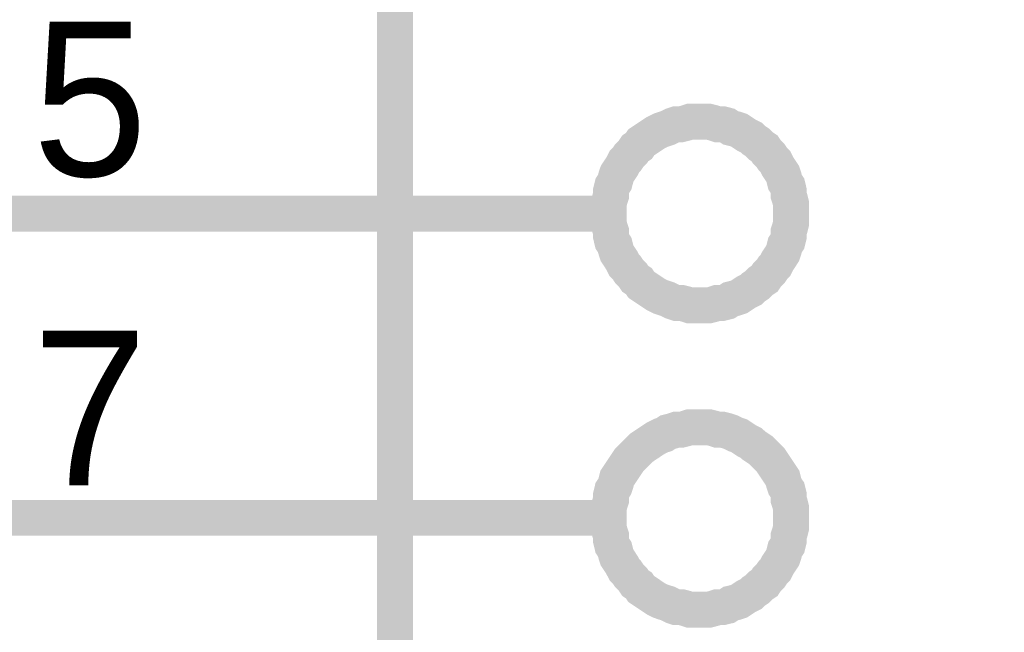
# Model space of a CAD drawing. Header units: inches. Extents: x 0 to 17, y 0 to 11.
# Tile 14 of 37: x 5.527 to 5.85, y 7.862 to 8.063. Entities that reach past the tile are written whole.
import ezdxf

# ---------------------------------------------------------------- set-up
doc = ezdxf.new("R2010")
doc.units = ezdxf.units.IN
doc.header["$MEASUREMENT"] = 0
doc.layers.add('Sheet', color=255, linetype='Continuous')

msp = doc.modelspace()

# ---------------------------------------------------------------- linework, layer by layer
at = {"layer": 'Sheet'}
for points in [[(5.65028, 8.29996, 0.0118, 0.0118, 0), (6.0503, 8.29996, 0.0118, 0.0118, 0), (6.0503, 6.99989, 0.0118, 0.0118, 0), (5.65028, 6.99989, 0.0118, 0.0118, 0), (5.65028, 8.29996, 0.0118, 0.0118, 0)], [(5.65028, 8.29996, 0.0039, 0.0039, 0), (5.65028, 6.99989, 0.0039, 0.0039, 0), (6.0503, 6.99989, 0.0039, 0.0039, 0), (6.0503, 8.29996, 0.0039, 0.0039, 0), (5.65028, 8.29996, 0.0039, 0.0039, 0), (5.65028, 8.29996, 0.0039, 0.0039, 0)]]:
    msp.add_lwpolyline(points, format="xyseb", close=True, dxfattribs=at)
for points in [[(5.72045, 7.99982, 0.0118, 0.0118, 0), (5.72045, 8.00141, 0.0118, 0.0118, 0), (5.72045, 8.00299, 0.0118, 0.0118, 0), (5.72085, 8.00458, 0.0118, 0.0118, 0), (5.72125, 8.00577, 0.0118, 0.0118, 0), (5.72125, 8.00735, 0.0118, 0.0118, 0), (5.72164, 8.00894, 0.0118, 0.0118, 0), (5.72243, 8.01013, 0.0118, 0.0118, 0), (5.72283, 8.01171, 0.0118, 0.0118, 0), (5.72323, 8.0129, 0.0118, 0.0118, 0), (5.72402, 8.01409, 0.0118, 0.0118, 0), (5.72481, 8.01528, 0.0118, 0.0118, 0), (5.72561, 8.01687, 0.0118, 0.0118, 0), (5.7264, 8.01766, 0.0118, 0.0118, 0), (5.72719, 8.01885, 0.0118, 0.0118, 0), (5.72838, 8.02004, 0.0118, 0.0118, 0), (5.72917, 8.02123, 0.0118, 0.0118, 0), (5.73036, 8.02202, 0.0118, 0.0118, 0), (5.73116, 8.02321, 0.0118, 0.0118, 0), (5.73235, 8.02401, 0.0118, 0.0118, 0), (5.73354, 8.0248, 0.0118, 0.0118, 0), (5.73472, 8.02559, 0.0118, 0.0118, 0), (5.73591, 8.02638, 0.0118, 0.0118, 0), (5.7375, 8.02718, 0.0118, 0.0118, 0), (5.73869, 8.02757, 0.0118, 0.0118, 0), (5.73988, 8.02797, 0.0118, 0.0118, 0), (5.74146, 8.02876, 0.0118, 0.0118, 0), (5.74265, 8.02916, 0.0118, 0.0118, 0), (5.74424, 8.02916, 0.0118, 0.0118, 0), (5.74583, 8.02956, 0.0118, 0.0118, 0), (5.74701, 8.02995, 0.0118, 0.0118, 0), (5.7486, 8.02995, 0.0118, 0.0118, 0), (5.75019, 8.02995, 0.0118, 0.0118, 0)], [(5.75019, 8.02995, 0.0118, 0.0118, 0), (5.75019, 8.02995, 0.0118, 0.0118, 0)], [(5.75019, 8.02995, 0.0118, 0.0118, 0), (5.75177, 8.02995, 0.0118, 0.0118, 0), (5.75336, 8.02995, 0.0118, 0.0118, 0), (5.75494, 8.02956, 0.0118, 0.0118, 0), (5.75613, 8.02916, 0.0118, 0.0118, 0), (5.75772, 8.02916, 0.0118, 0.0118, 0), (5.75931, 8.02876, 0.0118, 0.0118, 0), (5.76049, 8.02797, 0.0118, 0.0118, 0), (5.76208, 8.02757, 0.0118, 0.0118, 0), (5.76327, 8.02718, 0.0118, 0.0118, 0), (5.76446, 8.02638, 0.0118, 0.0118, 0), (5.76565, 8.02559, 0.0118, 0.0118, 0), (5.76723, 8.0248, 0.0118, 0.0118, 0), (5.76803, 8.02401, 0.0118, 0.0118, 0), (5.76922, 8.02321, 0.0118, 0.0118, 0), (5.77041, 8.02202, 0.0118, 0.0118, 0), (5.7716, 8.02123, 0.0118, 0.0118, 0), (5.77239, 8.02004, 0.0118, 0.0118, 0), (5.77358, 8.01885, 0.0118, 0.0118, 0), (5.77437, 8.01766, 0.0118, 0.0118, 0), (5.77516, 8.01687, 0.0118, 0.0118, 0), (5.77596, 8.01528, 0.0118, 0.0118, 0), (5.77675, 8.01409, 0.0118, 0.0118, 0), (5.77754, 8.0129, 0.0118, 0.0118, 0), (5.77794, 8.01171, 0.0118, 0.0118, 0), (5.77833, 8.01013, 0.0118, 0.0118, 0), (5.77913, 8.00894, 0.0118, 0.0118, 0), (5.77952, 8.00735, 0.0118, 0.0118, 0), (5.77952, 8.00577, 0.0118, 0.0118, 0), (5.77992, 8.00458, 0.0118, 0.0118, 0), (5.78032, 8.00299, 0.0118, 0.0118, 0), (5.78032, 8.00141, 0.0118, 0.0118, 0), (5.78032, 7.99982, 0.0118, 0.0118, 0)], [(5.72045, 7.99982, 0.0039, 0.0039, 0), (5.72045, 8.00141, 0.0039, 0.0039, 0), (5.72045, 8.00299, 0.0039, 0.0039, 0), (5.72085, 8.00458, 0.0039, 0.0039, 0), (5.72125, 8.00577, 0.0039, 0.0039, 0), (5.72125, 8.00735, 0.0039, 0.0039, 0), (5.72164, 8.00894, 0.0039, 0.0039, 0), (5.72243, 8.01013, 0.0039, 0.0039, 0), (5.72283, 8.01171, 0.0039, 0.0039, 0), (5.72323, 8.0129, 0.0039, 0.0039, 0), (5.72402, 8.01409, 0.0039, 0.0039, 0), (5.72481, 8.01528, 0.0039, 0.0039, 0), (5.72561, 8.01687, 0.0039, 0.0039, 0), (5.7264, 8.01766, 0.0039, 0.0039, 0), (5.72719, 8.01885, 0.0039, 0.0039, 0), (5.72838, 8.02004, 0.0039, 0.0039, 0), (5.72917, 8.02123, 0.0039, 0.0039, 0), (5.73036, 8.02202, 0.0039, 0.0039, 0), (5.73116, 8.02321, 0.0039, 0.0039, 0), (5.73235, 8.02401, 0.0039, 0.0039, 0), (5.73354, 8.0248, 0.0039, 0.0039, 0), (5.73472, 8.02559, 0.0039, 0.0039, 0), (5.73591, 8.02638, 0.0039, 0.0039, 0), (5.7375, 8.02718, 0.0039, 0.0039, 0), (5.73869, 8.02757, 0.0039, 0.0039, 0), (5.73988, 8.02797, 0.0039, 0.0039, 0), (5.74146, 8.02876, 0.0039, 0.0039, 0), (5.74265, 8.02916, 0.0039, 0.0039, 0), (5.74424, 8.02916, 0.0039, 0.0039, 0), (5.74583, 8.02956, 0.0039, 0.0039, 0), (5.74701, 8.02995, 0.0039, 0.0039, 0), (5.7486, 8.02995, 0.0039, 0.0039, 0), (5.75019, 8.02995, 0.0039, 0.0039, 0)], [(5.75019, 8.02995, 0.0039, 0.0039, 0), (5.75019, 8.02995, 0.0039, 0.0039, 0)], [(5.75019, 8.02995, 0.0039, 0.0039, 0), (5.75177, 8.02995, 0.0039, 0.0039, 0), (5.75336, 8.02995, 0.0039, 0.0039, 0), (5.75494, 8.02956, 0.0039, 0.0039, 0), (5.75613, 8.02916, 0.0039, 0.0039, 0), (5.75772, 8.02916, 0.0039, 0.0039, 0), (5.75931, 8.02876, 0.0039, 0.0039, 0), (5.76049, 8.02797, 0.0039, 0.0039, 0), (5.76208, 8.02757, 0.0039, 0.0039, 0), (5.76327, 8.02718, 0.0039, 0.0039, 0), (5.76446, 8.02638, 0.0039, 0.0039, 0), (5.76565, 8.02559, 0.0039, 0.0039, 0), (5.76723, 8.0248, 0.0039, 0.0039, 0), (5.76803, 8.02401, 0.0039, 0.0039, 0), (5.76922, 8.02321, 0.0039, 0.0039, 0), (5.77041, 8.02202, 0.0039, 0.0039, 0), (5.7716, 8.02123, 0.0039, 0.0039, 0), (5.77239, 8.02004, 0.0039, 0.0039, 0), (5.77358, 8.01885, 0.0039, 0.0039, 0), (5.77437, 8.01766, 0.0039, 0.0039, 0), (5.77516, 8.01687, 0.0039, 0.0039, 0), (5.77596, 8.01528, 0.0039, 0.0039, 0), (5.77675, 8.01409, 0.0039, 0.0039, 0), (5.77754, 8.0129, 0.0039, 0.0039, 0), (5.77794, 8.01171, 0.0039, 0.0039, 0), (5.77833, 8.01013, 0.0039, 0.0039, 0), (5.77913, 8.00894, 0.0039, 0.0039, 0), (5.77952, 8.00735, 0.0039, 0.0039, 0), (5.77952, 8.00577, 0.0039, 0.0039, 0), (5.77992, 8.00458, 0.0039, 0.0039, 0), (5.78032, 8.00299, 0.0039, 0.0039, 0), (5.78032, 8.00141, 0.0039, 0.0039, 0), (5.78032, 7.99982, 0.0039, 0.0039, 0)], [(5.65028, 7.99982, 0.0118, 0.0118, 0), (5.45047, 7.99982, 0.0118, 0.0118, 0)], [(5.65028, 7.99982, 0.0118, 0.0118, 0), (5.72045, 7.99982, 0.0118, 0.0118, 0)], [(5.75019, 7.96969, 0.0118, 0.0118, 0), (5.7486, 7.96969, 0.0118, 0.0118, 0), (5.74701, 7.96969, 0.0118, 0.0118, 0), (5.74583, 7.97008, 0.0118, 0.0118, 0), (5.74424, 7.97048, 0.0118, 0.0118, 0), (5.74265, 7.97048, 0.0118, 0.0118, 0), (5.74146, 7.97088, 0.0118, 0.0118, 0), (5.73988, 7.97167, 0.0118, 0.0118, 0), (5.73869, 7.97207, 0.0118, 0.0118, 0), (5.7375, 7.97246, 0.0118, 0.0118, 0), (5.73591, 7.97326, 0.0118, 0.0118, 0), (5.73472, 7.97405, 0.0118, 0.0118, 0), (5.73354, 7.97484, 0.0118, 0.0118, 0), (5.73235, 7.97563, 0.0118, 0.0118, 0), (5.73116, 7.97643, 0.0118, 0.0118, 0), (5.73036, 7.97762, 0.0118, 0.0118, 0), (5.72917, 7.97841, 0.0118, 0.0118, 0), (5.72838, 7.9796, 0.0118, 0.0118, 0), (5.72719, 7.98079, 0.0118, 0.0118, 0), (5.7264, 7.98198, 0.0118, 0.0118, 0), (5.72561, 7.98277, 0.0118, 0.0118, 0), (5.72481, 7.98436, 0.0118, 0.0118, 0), (5.72402, 7.98555, 0.0118, 0.0118, 0), (5.72323, 7.98674, 0.0118, 0.0118, 0), (5.72283, 7.98793, 0.0118, 0.0118, 0), (5.72243, 7.98951, 0.0118, 0.0118, 0), (5.72164, 7.9907, 0.0118, 0.0118, 0), (5.72125, 7.99229, 0.0118, 0.0118, 0), (5.72125, 7.99387, 0.0118, 0.0118, 0), (5.72085, 7.99506, 0.0118, 0.0118, 0), (5.72045, 7.99665, 0.0118, 0.0118, 0), (5.72045, 7.99823, 0.0118, 0.0118, 0), (5.72045, 7.99982, 0.0118, 0.0118, 0)], [(5.72045, 7.99982, 0.0118, 0.0118, 0), (5.72045, 7.99982, 0.0118, 0.0118, 0)], [(5.78032, 7.99982, 0.0118, 0.0118, 0), (5.78032, 7.99823, 0.0118, 0.0118, 0), (5.78032, 7.99665, 0.0118, 0.0118, 0), (5.77992, 7.99506, 0.0118, 0.0118, 0), (5.77952, 7.99387, 0.0118, 0.0118, 0), (5.77952, 7.99229, 0.0118, 0.0118, 0), (5.77913, 7.9907, 0.0118, 0.0118, 0), (5.77833, 7.98951, 0.0118, 0.0118, 0), (5.77794, 7.98793, 0.0118, 0.0118, 0), (5.77754, 7.98674, 0.0118, 0.0118, 0), (5.77675, 7.98555, 0.0118, 0.0118, 0), (5.77596, 7.98436, 0.0118, 0.0118, 0), (5.77516, 7.98277, 0.0118, 0.0118, 0), (5.77437, 7.98198, 0.0118, 0.0118, 0), (5.77358, 7.98079, 0.0118, 0.0118, 0), (5.77239, 7.9796, 0.0118, 0.0118, 0), (5.7716, 7.97841, 0.0118, 0.0118, 0), (5.77041, 7.97762, 0.0118, 0.0118, 0), (5.76922, 7.97643, 0.0118, 0.0118, 0), (5.76803, 7.97563, 0.0118, 0.0118, 0), (5.76723, 7.97484, 0.0118, 0.0118, 0), (5.76565, 7.97405, 0.0118, 0.0118, 0), (5.76446, 7.97326, 0.0118, 0.0118, 0), (5.76327, 7.97246, 0.0118, 0.0118, 0), (5.76208, 7.97207, 0.0118, 0.0118, 0), (5.76049, 7.97167, 0.0118, 0.0118, 0), (5.75931, 7.97088, 0.0118, 0.0118, 0), (5.75772, 7.97048, 0.0118, 0.0118, 0), (5.75613, 7.97048, 0.0118, 0.0118, 0), (5.75494, 7.97008, 0.0118, 0.0118, 0), (5.75336, 7.96969, 0.0118, 0.0118, 0), (5.75177, 7.96969, 0.0118, 0.0118, 0), (5.75019, 7.96969, 0.0118, 0.0118, 0)], [(5.78032, 7.99982, 0.0118, 0.0118, 0), (5.78032, 7.99982, 0.0118, 0.0118, 0), (5.78032, 7.99982, 0.0118, 0.0118, 0), (5.78032, 7.99982, 0.0118, 0.0118, 0), (5.78032, 7.99982, 0.0118, 0.0118, 0), (5.78032, 7.99982, 0.0118, 0.0118, 0), (5.78032, 7.99982, 0.0118, 0.0118, 0), (5.78032, 7.99982, 0.0118, 0.0118, 0), (5.78032, 7.99982, 0.0118, 0.0118, 0), (5.78032, 7.99982, 0.0118, 0.0118, 0), (5.78032, 7.99982, 0.0118, 0.0118, 0), (5.78032, 7.99982, 0.0118, 0.0118, 0), (5.78032, 7.99982, 0.0118, 0.0118, 0), (5.78032, 7.99982, 0.0118, 0.0118, 0), (5.78032, 7.99982, 0.0118, 0.0118, 0), (5.78032, 7.99982, 0.0118, 0.0118, 0), (5.78032, 7.99982, 0.0118, 0.0118, 0), (5.78032, 7.99982, 0.0118, 0.0118, 0), (5.78032, 7.99982, 0.0118, 0.0118, 0), (5.78032, 7.99982, 0.0118, 0.0118, 0), (5.78032, 7.99982, 0.0118, 0.0118, 0), (5.78032, 7.99982, 0.0118, 0.0118, 0), (5.78032, 7.99982, 0.0118, 0.0118, 0), (5.78032, 7.99982, 0.0118, 0.0118, 0), (5.78032, 7.99982, 0.0118, 0.0118, 0), (5.78032, 7.99982, 0.0118, 0.0118, 0), (5.78032, 7.99982, 0.0118, 0.0118, 0), (5.78032, 7.99982, 0.0118, 0.0118, 0), (5.78032, 7.99982, 0.0118, 0.0118, 0), (5.78032, 7.99982, 0.0118, 0.0118, 0), (5.78032, 7.99982, 0.0118, 0.0118, 0), (5.78032, 7.99982, 0.0118, 0.0118, 0), (5.78032, 7.99982, 0.0118, 0.0118, 0)], [(5.78032, 7.99982, 0.0118, 0.0118, 0), (5.78032, 7.99982, 0.0118, 0.0118, 0)], [(5.75019, 7.96969, 0.0039, 0.0039, 0), (5.7486, 7.96969, 0.0039, 0.0039, 0), (5.74701, 7.96969, 0.0039, 0.0039, 0), (5.74583, 7.97008, 0.0039, 0.0039, 0), (5.74424, 7.97048, 0.0039, 0.0039, 0), (5.74265, 7.97048, 0.0039, 0.0039, 0), (5.74146, 7.97088, 0.0039, 0.0039, 0), (5.73988, 7.97167, 0.0039, 0.0039, 0), (5.73869, 7.97207, 0.0039, 0.0039, 0), (5.7375, 7.97246, 0.0039, 0.0039, 0), (5.73591, 7.97326, 0.0039, 0.0039, 0), (5.73472, 7.97405, 0.0039, 0.0039, 0), (5.73354, 7.97484, 0.0039, 0.0039, 0), (5.73235, 7.97563, 0.0039, 0.0039, 0), (5.73116, 7.97643, 0.0039, 0.0039, 0), (5.73036, 7.97762, 0.0039, 0.0039, 0), (5.72917, 7.97841, 0.0039, 0.0039, 0), (5.72838, 7.9796, 0.0039, 0.0039, 0), (5.72719, 7.98079, 0.0039, 0.0039, 0), (5.7264, 7.98198, 0.0039, 0.0039, 0), (5.72561, 7.98277, 0.0039, 0.0039, 0), (5.72481, 7.98436, 0.0039, 0.0039, 0), (5.72402, 7.98555, 0.0039, 0.0039, 0), (5.72323, 7.98674, 0.0039, 0.0039, 0), (5.72283, 7.98793, 0.0039, 0.0039, 0), (5.72243, 7.98951, 0.0039, 0.0039, 0), (5.72164, 7.9907, 0.0039, 0.0039, 0), (5.72125, 7.99229, 0.0039, 0.0039, 0), (5.72125, 7.99387, 0.0039, 0.0039, 0), (5.72085, 7.99506, 0.0039, 0.0039, 0), (5.72045, 7.99665, 0.0039, 0.0039, 0), (5.72045, 7.99823, 0.0039, 0.0039, 0), (5.72045, 7.99982, 0.0039, 0.0039, 0)], [(5.72045, 7.99982, 0.0039, 0.0039, 0), (5.72045, 7.99982, 0.0039, 0.0039, 0)], [(5.78032, 7.99982, 0.0039, 0.0039, 0), (5.78032, 7.99823, 0.0039, 0.0039, 0), (5.78032, 7.99665, 0.0039, 0.0039, 0), (5.77992, 7.99506, 0.0039, 0.0039, 0), (5.77952, 7.99387, 0.0039, 0.0039, 0), (5.77952, 7.99229, 0.0039, 0.0039, 0), (5.77913, 7.9907, 0.0039, 0.0039, 0), (5.77833, 7.98951, 0.0039, 0.0039, 0), (5.77794, 7.98793, 0.0039, 0.0039, 0), (5.77754, 7.98674, 0.0039, 0.0039, 0), (5.77675, 7.98555, 0.0039, 0.0039, 0), (5.77596, 7.98436, 0.0039, 0.0039, 0), (5.77516, 7.98277, 0.0039, 0.0039, 0), (5.77437, 7.98198, 0.0039, 0.0039, 0), (5.77358, 7.98079, 0.0039, 0.0039, 0), (5.77239, 7.9796, 0.0039, 0.0039, 0), (5.7716, 7.97841, 0.0039, 0.0039, 0), (5.77041, 7.97762, 0.0039, 0.0039, 0), (5.76922, 7.97643, 0.0039, 0.0039, 0), (5.76803, 7.97563, 0.0039, 0.0039, 0), (5.76723, 7.97484, 0.0039, 0.0039, 0), (5.76565, 7.97405, 0.0039, 0.0039, 0), (5.76446, 7.97326, 0.0039, 0.0039, 0), (5.76327, 7.97246, 0.0039, 0.0039, 0), (5.76208, 7.97207, 0.0039, 0.0039, 0), (5.76049, 7.97167, 0.0039, 0.0039, 0), (5.75931, 7.97088, 0.0039, 0.0039, 0), (5.75772, 7.97048, 0.0039, 0.0039, 0), (5.75613, 7.97048, 0.0039, 0.0039, 0), (5.75494, 7.97008, 0.0039, 0.0039, 0), (5.75336, 7.96969, 0.0039, 0.0039, 0), (5.75177, 7.96969, 0.0039, 0.0039, 0), (5.75019, 7.96969, 0.0039, 0.0039, 0)], [(5.78032, 7.99982, 0.0039, 0.0039, 0), (5.78032, 7.99982, 0.0039, 0.0039, 0), (5.78032, 7.99982, 0.0039, 0.0039, 0), (5.78032, 7.99982, 0.0039, 0.0039, 0), (5.78032, 7.99982, 0.0039, 0.0039, 0), (5.78032, 7.99982, 0.0039, 0.0039, 0), (5.78032, 7.99982, 0.0039, 0.0039, 0), (5.78032, 7.99982, 0.0039, 0.0039, 0), (5.78032, 7.99982, 0.0039, 0.0039, 0), (5.78032, 7.99982, 0.0039, 0.0039, 0), (5.78032, 7.99982, 0.0039, 0.0039, 0), (5.78032, 7.99982, 0.0039, 0.0039, 0), (5.78032, 7.99982, 0.0039, 0.0039, 0), (5.78032, 7.99982, 0.0039, 0.0039, 0), (5.78032, 7.99982, 0.0039, 0.0039, 0), (5.78032, 7.99982, 0.0039, 0.0039, 0), (5.78032, 7.99982, 0.0039, 0.0039, 0), (5.78032, 7.99982, 0.0039, 0.0039, 0), (5.78032, 7.99982, 0.0039, 0.0039, 0), (5.78032, 7.99982, 0.0039, 0.0039, 0), (5.78032, 7.99982, 0.0039, 0.0039, 0), (5.78032, 7.99982, 0.0039, 0.0039, 0), (5.78032, 7.99982, 0.0039, 0.0039, 0), (5.78032, 7.99982, 0.0039, 0.0039, 0), (5.78032, 7.99982, 0.0039, 0.0039, 0), (5.78032, 7.99982, 0.0039, 0.0039, 0), (5.78032, 7.99982, 0.0039, 0.0039, 0), (5.78032, 7.99982, 0.0039, 0.0039, 0), (5.78032, 7.99982, 0.0039, 0.0039, 0), (5.78032, 7.99982, 0.0039, 0.0039, 0), (5.78032, 7.99982, 0.0039, 0.0039, 0), (5.78032, 7.99982, 0.0039, 0.0039, 0), (5.78032, 7.99982, 0.0039, 0.0039, 0)], [(5.78032, 7.99982, 0.0039, 0.0039, 0), (5.78032, 7.99982, 0.0039, 0.0039, 0)], [(5.72045, 7.89991, 0.0118, 0.0118, 0), (5.72045, 7.90149, 0.0118, 0.0118, 0), (5.72045, 7.90308, 0.0118, 0.0118, 0), (5.72085, 7.90466, 0.0118, 0.0118, 0), (5.72125, 7.90585, 0.0118, 0.0118, 0), (5.72125, 7.90744, 0.0118, 0.0118, 0), (5.72164, 7.90903, 0.0118, 0.0118, 0), (5.72243, 7.91021, 0.0118, 0.0118, 0), (5.72283, 7.9114, 0.0118, 0.0118, 0), (5.72323, 7.91299, 0.0118, 0.0118, 0), (5.72402, 7.91418, 0.0118, 0.0118, 0), (5.72481, 7.91537, 0.0118, 0.0118, 0), (5.72561, 7.91656, 0.0118, 0.0118, 0), (5.7264, 7.91775, 0.0118, 0.0118, 0), (5.72719, 7.91894, 0.0118, 0.0118, 0), (5.72838, 7.92013, 0.0118, 0.0118, 0), (5.72917, 7.92092, 0.0118, 0.0118, 0), (5.73036, 7.92211, 0.0118, 0.0118, 0), (5.73116, 7.9229, 0.0118, 0.0118, 0), (5.73235, 7.9237, 0.0118, 0.0118, 0), (5.73354, 7.92449, 0.0118, 0.0118, 0), (5.73472, 7.92528, 0.0118, 0.0118, 0), (5.73591, 7.92607, 0.0118, 0.0118, 0), (5.7375, 7.92687, 0.0118, 0.0118, 0), (5.73869, 7.92726, 0.0118, 0.0118, 0), (5.73988, 7.92806, 0.0118, 0.0118, 0), (5.74146, 7.92845, 0.0118, 0.0118, 0), (5.74265, 7.92885, 0.0118, 0.0118, 0), (5.74424, 7.92885, 0.0118, 0.0118, 0), (5.74583, 7.92925, 0.0118, 0.0118, 0), (5.74701, 7.92964, 0.0118, 0.0118, 0), (5.7486, 7.92964, 0.0118, 0.0118, 0), (5.75019, 7.92964, 0.0118, 0.0118, 0)], [(5.75019, 7.92964, 0.0118, 0.0118, 0), (5.75019, 7.92964, 0.0118, 0.0118, 0)], [(5.75019, 7.92964, 0.0118, 0.0118, 0), (5.75177, 7.92964, 0.0118, 0.0118, 0), (5.75336, 7.92964, 0.0118, 0.0118, 0), (5.75494, 7.92925, 0.0118, 0.0118, 0), (5.75613, 7.92885, 0.0118, 0.0118, 0), (5.75772, 7.92885, 0.0118, 0.0118, 0), (5.75931, 7.92845, 0.0118, 0.0118, 0), (5.76049, 7.92806, 0.0118, 0.0118, 0), (5.76208, 7.92726, 0.0118, 0.0118, 0), (5.76327, 7.92687, 0.0118, 0.0118, 0), (5.76446, 7.92607, 0.0118, 0.0118, 0), (5.76565, 7.92528, 0.0118, 0.0118, 0), (5.76723, 7.92449, 0.0118, 0.0118, 0), (5.76803, 7.9237, 0.0118, 0.0118, 0), (5.76922, 7.9229, 0.0118, 0.0118, 0), (5.77041, 7.92211, 0.0118, 0.0118, 0), (5.7716, 7.92092, 0.0118, 0.0118, 0), (5.77239, 7.92013, 0.0118, 0.0118, 0), (5.77358, 7.91894, 0.0118, 0.0118, 0), (5.77437, 7.91775, 0.0118, 0.0118, 0), (5.77516, 7.91656, 0.0118, 0.0118, 0), (5.77596, 7.91537, 0.0118, 0.0118, 0), (5.77675, 7.91418, 0.0118, 0.0118, 0), (5.77754, 7.91299, 0.0118, 0.0118, 0), (5.77794, 7.9114, 0.0118, 0.0118, 0), (5.77833, 7.91021, 0.0118, 0.0118, 0), (5.77913, 7.90903, 0.0118, 0.0118, 0), (5.77952, 7.90744, 0.0118, 0.0118, 0), (5.77952, 7.90585, 0.0118, 0.0118, 0), (5.77992, 7.90466, 0.0118, 0.0118, 0), (5.78032, 7.90308, 0.0118, 0.0118, 0), (5.78032, 7.90149, 0.0118, 0.0118, 0), (5.78032, 7.89991, 0.0118, 0.0118, 0)], [(5.72045, 7.89991, 0.0039, 0.0039, 0), (5.72045, 7.90149, 0.0039, 0.0039, 0), (5.72045, 7.90308, 0.0039, 0.0039, 0), (5.72085, 7.90466, 0.0039, 0.0039, 0), (5.72125, 7.90585, 0.0039, 0.0039, 0), (5.72125, 7.90744, 0.0039, 0.0039, 0), (5.72164, 7.90903, 0.0039, 0.0039, 0), (5.72243, 7.91021, 0.0039, 0.0039, 0), (5.72283, 7.9114, 0.0039, 0.0039, 0), (5.72323, 7.91299, 0.0039, 0.0039, 0), (5.72402, 7.91418, 0.0039, 0.0039, 0), (5.72481, 7.91537, 0.0039, 0.0039, 0), (5.72561, 7.91656, 0.0039, 0.0039, 0), (5.7264, 7.91775, 0.0039, 0.0039, 0), (5.72719, 7.91894, 0.0039, 0.0039, 0), (5.72838, 7.92013, 0.0039, 0.0039, 0), (5.72917, 7.92092, 0.0039, 0.0039, 0), (5.73036, 7.92211, 0.0039, 0.0039, 0), (5.73116, 7.9229, 0.0039, 0.0039, 0), (5.73235, 7.9237, 0.0039, 0.0039, 0), (5.73354, 7.92449, 0.0039, 0.0039, 0), (5.73472, 7.92528, 0.0039, 0.0039, 0), (5.73591, 7.92607, 0.0039, 0.0039, 0), (5.7375, 7.92687, 0.0039, 0.0039, 0), (5.73869, 7.92726, 0.0039, 0.0039, 0), (5.73988, 7.92806, 0.0039, 0.0039, 0), (5.74146, 7.92845, 0.0039, 0.0039, 0), (5.74265, 7.92885, 0.0039, 0.0039, 0), (5.74424, 7.92885, 0.0039, 0.0039, 0), (5.74583, 7.92925, 0.0039, 0.0039, 0), (5.74701, 7.92964, 0.0039, 0.0039, 0), (5.7486, 7.92964, 0.0039, 0.0039, 0), (5.75019, 7.92964, 0.0039, 0.0039, 0)], [(5.75019, 7.92964, 0.0039, 0.0039, 0), (5.75019, 7.92964, 0.0039, 0.0039, 0)], [(5.75019, 7.92964, 0.0039, 0.0039, 0), (5.75177, 7.92964, 0.0039, 0.0039, 0), (5.75336, 7.92964, 0.0039, 0.0039, 0), (5.75494, 7.92925, 0.0039, 0.0039, 0), (5.75613, 7.92885, 0.0039, 0.0039, 0), (5.75772, 7.92885, 0.0039, 0.0039, 0), (5.75931, 7.92845, 0.0039, 0.0039, 0), (5.76049, 7.92806, 0.0039, 0.0039, 0), (5.76208, 7.92726, 0.0039, 0.0039, 0), (5.76327, 7.92687, 0.0039, 0.0039, 0), (5.76446, 7.92607, 0.0039, 0.0039, 0), (5.76565, 7.92528, 0.0039, 0.0039, 0), (5.76723, 7.92449, 0.0039, 0.0039, 0), (5.76803, 7.9237, 0.0039, 0.0039, 0), (5.76922, 7.9229, 0.0039, 0.0039, 0), (5.77041, 7.92211, 0.0039, 0.0039, 0), (5.7716, 7.92092, 0.0039, 0.0039, 0), (5.77239, 7.92013, 0.0039, 0.0039, 0), (5.77358, 7.91894, 0.0039, 0.0039, 0), (5.77437, 7.91775, 0.0039, 0.0039, 0), (5.77516, 7.91656, 0.0039, 0.0039, 0), (5.77596, 7.91537, 0.0039, 0.0039, 0), (5.77675, 7.91418, 0.0039, 0.0039, 0), (5.77754, 7.91299, 0.0039, 0.0039, 0), (5.77794, 7.9114, 0.0039, 0.0039, 0), (5.77833, 7.91021, 0.0039, 0.0039, 0), (5.77913, 7.90903, 0.0039, 0.0039, 0), (5.77952, 7.90744, 0.0039, 0.0039, 0), (5.77952, 7.90585, 0.0039, 0.0039, 0), (5.77992, 7.90466, 0.0039, 0.0039, 0), (5.78032, 7.90308, 0.0039, 0.0039, 0), (5.78032, 7.90149, 0.0039, 0.0039, 0), (5.78032, 7.89991, 0.0039, 0.0039, 0)], [(5.65028, 7.89991, 0.0118, 0.0118, 0), (5.45047, 7.89991, 0.0118, 0.0118, 0)], [(5.65028, 7.89991, 0.0118, 0.0118, 0), (5.72045, 7.89991, 0.0118, 0.0118, 0)], [(5.75019, 7.86977, 0.0118, 0.0118, 0), (5.7486, 7.86977, 0.0118, 0.0118, 0), (5.74701, 7.86977, 0.0118, 0.0118, 0), (5.74583, 7.87017, 0.0118, 0.0118, 0), (5.74424, 7.87057, 0.0118, 0.0118, 0), (5.74265, 7.87057, 0.0118, 0.0118, 0), (5.74146, 7.87096, 0.0118, 0.0118, 0), (5.73988, 7.87176, 0.0118, 0.0118, 0), (5.73869, 7.87215, 0.0118, 0.0118, 0), (5.7375, 7.87255, 0.0118, 0.0118, 0), (5.73591, 7.87334, 0.0118, 0.0118, 0), (5.73472, 7.87413, 0.0118, 0.0118, 0), (5.73354, 7.87493, 0.0118, 0.0118, 0), (5.73235, 7.87572, 0.0118, 0.0118, 0), (5.73116, 7.87651, 0.0118, 0.0118, 0), (5.73036, 7.8777, 0.0118, 0.0118, 0), (5.72917, 7.8785, 0.0118, 0.0118, 0), (5.72838, 7.87969, 0.0118, 0.0118, 0), (5.72719, 7.88088, 0.0118, 0.0118, 0), (5.7264, 7.88206, 0.0118, 0.0118, 0), (5.72561, 7.88286, 0.0118, 0.0118, 0), (5.72481, 7.88444, 0.0118, 0.0118, 0), (5.72402, 7.88563, 0.0118, 0.0118, 0), (5.72323, 7.88682, 0.0118, 0.0118, 0), (5.72283, 7.88801, 0.0118, 0.0118, 0), (5.72243, 7.8896, 0.0118, 0.0118, 0), (5.72164, 7.89079, 0.0118, 0.0118, 0), (5.72125, 7.89237, 0.0118, 0.0118, 0), (5.72125, 7.89396, 0.0118, 0.0118, 0), (5.72085, 7.89515, 0.0118, 0.0118, 0), (5.72045, 7.89673, 0.0118, 0.0118, 0), (5.72045, 7.89832, 0.0118, 0.0118, 0), (5.72045, 7.89991, 0.0118, 0.0118, 0)], [(5.72045, 7.89991, 0.0118, 0.0118, 0), (5.72045, 7.89991, 0.0118, 0.0118, 0)], [(5.78032, 7.89991, 0.0118, 0.0118, 0), (5.78032, 7.89832, 0.0118, 0.0118, 0), (5.78032, 7.89673, 0.0118, 0.0118, 0), (5.77992, 7.89515, 0.0118, 0.0118, 0), (5.77952, 7.89396, 0.0118, 0.0118, 0), (5.77952, 7.89237, 0.0118, 0.0118, 0), (5.77913, 7.89079, 0.0118, 0.0118, 0), (5.77833, 7.8896, 0.0118, 0.0118, 0), (5.77794, 7.88801, 0.0118, 0.0118, 0), (5.77754, 7.88682, 0.0118, 0.0118, 0), (5.77675, 7.88563, 0.0118, 0.0118, 0), (5.77596, 7.88444, 0.0118, 0.0118, 0), (5.77516, 7.88286, 0.0118, 0.0118, 0), (5.77437, 7.88206, 0.0118, 0.0118, 0), (5.77358, 7.88088, 0.0118, 0.0118, 0), (5.77239, 7.87969, 0.0118, 0.0118, 0), (5.7716, 7.8785, 0.0118, 0.0118, 0), (5.77041, 7.8777, 0.0118, 0.0118, 0), (5.76922, 7.87651, 0.0118, 0.0118, 0), (5.76803, 7.87572, 0.0118, 0.0118, 0), (5.76723, 7.87493, 0.0118, 0.0118, 0), (5.76565, 7.87413, 0.0118, 0.0118, 0), (5.76446, 7.87334, 0.0118, 0.0118, 0), (5.76327, 7.87255, 0.0118, 0.0118, 0), (5.76208, 7.87215, 0.0118, 0.0118, 0), (5.76049, 7.87176, 0.0118, 0.0118, 0), (5.75931, 7.87096, 0.0118, 0.0118, 0), (5.75772, 7.87057, 0.0118, 0.0118, 0), (5.75613, 7.87057, 0.0118, 0.0118, 0), (5.75494, 7.87017, 0.0118, 0.0118, 0), (5.75336, 7.86977, 0.0118, 0.0118, 0), (5.75177, 7.86977, 0.0118, 0.0118, 0), (5.75019, 7.86977, 0.0118, 0.0118, 0)], [(5.78032, 7.89991, 0.0118, 0.0118, 0), (5.78032, 7.89991, 0.0118, 0.0118, 0), (5.78032, 7.89991, 0.0118, 0.0118, 0), (5.78032, 7.89991, 0.0118, 0.0118, 0), (5.78032, 7.89991, 0.0118, 0.0118, 0), (5.78032, 7.89991, 0.0118, 0.0118, 0), (5.78032, 7.89991, 0.0118, 0.0118, 0), (5.78032, 7.89991, 0.0118, 0.0118, 0), (5.78032, 7.89991, 0.0118, 0.0118, 0), (5.78032, 7.89991, 0.0118, 0.0118, 0), (5.78032, 7.89991, 0.0118, 0.0118, 0), (5.78032, 7.89991, 0.0118, 0.0118, 0), (5.78032, 7.89991, 0.0118, 0.0118, 0), (5.78032, 7.89991, 0.0118, 0.0118, 0), (5.78032, 7.89991, 0.0118, 0.0118, 0), (5.78032, 7.89991, 0.0118, 0.0118, 0), (5.78032, 7.89991, 0.0118, 0.0118, 0), (5.78032, 7.89991, 0.0118, 0.0118, 0), (5.78032, 7.89991, 0.0118, 0.0118, 0), (5.78032, 7.89991, 0.0118, 0.0118, 0), (5.78032, 7.89991, 0.0118, 0.0118, 0), (5.78032, 7.89991, 0.0118, 0.0118, 0), (5.78032, 7.89991, 0.0118, 0.0118, 0), (5.78032, 7.89991, 0.0118, 0.0118, 0), (5.78032, 7.89991, 0.0118, 0.0118, 0), (5.78032, 7.89991, 0.0118, 0.0118, 0), (5.78032, 7.89991, 0.0118, 0.0118, 0), (5.78032, 7.89991, 0.0118, 0.0118, 0), (5.78032, 7.89991, 0.0118, 0.0118, 0), (5.78032, 7.89991, 0.0118, 0.0118, 0), (5.78032, 7.89991, 0.0118, 0.0118, 0), (5.78032, 7.89991, 0.0118, 0.0118, 0), (5.78032, 7.89991, 0.0118, 0.0118, 0)], [(5.78032, 7.89991, 0.0118, 0.0118, 0), (5.78032, 7.89991, 0.0118, 0.0118, 0)], [(5.75019, 7.86977, 0.0039, 0.0039, 0), (5.7486, 7.86977, 0.0039, 0.0039, 0), (5.74701, 7.86977, 0.0039, 0.0039, 0), (5.74583, 7.87017, 0.0039, 0.0039, 0), (5.74424, 7.87057, 0.0039, 0.0039, 0), (5.74265, 7.87057, 0.0039, 0.0039, 0), (5.74146, 7.87096, 0.0039, 0.0039, 0), (5.73988, 7.87176, 0.0039, 0.0039, 0), (5.73869, 7.87215, 0.0039, 0.0039, 0), (5.7375, 7.87255, 0.0039, 0.0039, 0), (5.73591, 7.87334, 0.0039, 0.0039, 0), (5.73472, 7.87413, 0.0039, 0.0039, 0), (5.73354, 7.87493, 0.0039, 0.0039, 0), (5.73235, 7.87572, 0.0039, 0.0039, 0), (5.73116, 7.87651, 0.0039, 0.0039, 0), (5.73036, 7.8777, 0.0039, 0.0039, 0), (5.72917, 7.8785, 0.0039, 0.0039, 0), (5.72838, 7.87969, 0.0039, 0.0039, 0), (5.72719, 7.88088, 0.0039, 0.0039, 0), (5.7264, 7.88206, 0.0039, 0.0039, 0), (5.72561, 7.88286, 0.0039, 0.0039, 0), (5.72481, 7.88444, 0.0039, 0.0039, 0), (5.72402, 7.88563, 0.0039, 0.0039, 0), (5.72323, 7.88682, 0.0039, 0.0039, 0), (5.72283, 7.88801, 0.0039, 0.0039, 0), (5.72243, 7.8896, 0.0039, 0.0039, 0), (5.72164, 7.89079, 0.0039, 0.0039, 0), (5.72125, 7.89237, 0.0039, 0.0039, 0), (5.72125, 7.89396, 0.0039, 0.0039, 0), (5.72085, 7.89515, 0.0039, 0.0039, 0), (5.72045, 7.89673, 0.0039, 0.0039, 0), (5.72045, 7.89832, 0.0039, 0.0039, 0), (5.72045, 7.89991, 0.0039, 0.0039, 0)], [(5.72045, 7.89991, 0.0039, 0.0039, 0), (5.72045, 7.89991, 0.0039, 0.0039, 0)], [(5.78032, 7.89991, 0.0039, 0.0039, 0), (5.78032, 7.89832, 0.0039, 0.0039, 0), (5.78032, 7.89673, 0.0039, 0.0039, 0), (5.77992, 7.89515, 0.0039, 0.0039, 0), (5.77952, 7.89396, 0.0039, 0.0039, 0), (5.77952, 7.89237, 0.0039, 0.0039, 0), (5.77913, 7.89079, 0.0039, 0.0039, 0), (5.77833, 7.8896, 0.0039, 0.0039, 0), (5.77794, 7.88801, 0.0039, 0.0039, 0), (5.77754, 7.88682, 0.0039, 0.0039, 0), (5.77675, 7.88563, 0.0039, 0.0039, 0), (5.77596, 7.88444, 0.0039, 0.0039, 0), (5.77516, 7.88286, 0.0039, 0.0039, 0), (5.77437, 7.88206, 0.0039, 0.0039, 0), (5.77358, 7.88088, 0.0039, 0.0039, 0), (5.77239, 7.87969, 0.0039, 0.0039, 0), (5.7716, 7.8785, 0.0039, 0.0039, 0), (5.77041, 7.8777, 0.0039, 0.0039, 0), (5.76922, 7.87651, 0.0039, 0.0039, 0), (5.76803, 7.87572, 0.0039, 0.0039, 0), (5.76723, 7.87493, 0.0039, 0.0039, 0), (5.76565, 7.87413, 0.0039, 0.0039, 0), (5.76446, 7.87334, 0.0039, 0.0039, 0), (5.76327, 7.87255, 0.0039, 0.0039, 0), (5.76208, 7.87215, 0.0039, 0.0039, 0), (5.76049, 7.87176, 0.0039, 0.0039, 0), (5.75931, 7.87096, 0.0039, 0.0039, 0), (5.75772, 7.87057, 0.0039, 0.0039, 0), (5.75613, 7.87057, 0.0039, 0.0039, 0), (5.75494, 7.87017, 0.0039, 0.0039, 0), (5.75336, 7.86977, 0.0039, 0.0039, 0), (5.75177, 7.86977, 0.0039, 0.0039, 0), (5.75019, 7.86977, 0.0039, 0.0039, 0)], [(5.78032, 7.89991, 0.0039, 0.0039, 0), (5.78032, 7.89991, 0.0039, 0.0039, 0), (5.78032, 7.89991, 0.0039, 0.0039, 0), (5.78032, 7.89991, 0.0039, 0.0039, 0), (5.78032, 7.89991, 0.0039, 0.0039, 0), (5.78032, 7.89991, 0.0039, 0.0039, 0), (5.78032, 7.89991, 0.0039, 0.0039, 0), (5.78032, 7.89991, 0.0039, 0.0039, 0), (5.78032, 7.89991, 0.0039, 0.0039, 0), (5.78032, 7.89991, 0.0039, 0.0039, 0), (5.78032, 7.89991, 0.0039, 0.0039, 0), (5.78032, 7.89991, 0.0039, 0.0039, 0), (5.78032, 7.89991, 0.0039, 0.0039, 0), (5.78032, 7.89991, 0.0039, 0.0039, 0), (5.78032, 7.89991, 0.0039, 0.0039, 0), (5.78032, 7.89991, 0.0039, 0.0039, 0), (5.78032, 7.89991, 0.0039, 0.0039, 0), (5.78032, 7.89991, 0.0039, 0.0039, 0), (5.78032, 7.89991, 0.0039, 0.0039, 0), (5.78032, 7.89991, 0.0039, 0.0039, 0), (5.78032, 7.89991, 0.0039, 0.0039, 0), (5.78032, 7.89991, 0.0039, 0.0039, 0), (5.78032, 7.89991, 0.0039, 0.0039, 0), (5.78032, 7.89991, 0.0039, 0.0039, 0), (5.78032, 7.89991, 0.0039, 0.0039, 0), (5.78032, 7.89991, 0.0039, 0.0039, 0), (5.78032, 7.89991, 0.0039, 0.0039, 0), (5.78032, 7.89991, 0.0039, 0.0039, 0), (5.78032, 7.89991, 0.0039, 0.0039, 0), (5.78032, 7.89991, 0.0039, 0.0039, 0), (5.78032, 7.89991, 0.0039, 0.0039, 0), (5.78032, 7.89991, 0.0039, 0.0039, 0), (5.78032, 7.89991, 0.0039, 0.0039, 0)], [(5.78032, 7.89991, 0.0039, 0.0039, 0), (5.78032, 7.89991, 0.0039, 0.0039, 0)]]:
    msp.add_lwpolyline(points, format="xyseb", dxfattribs=at)

# ---------------------------------------------------------------- texts
for s, p in [('5', (5.53134, 8.01211)), ('7', (5.53134, 7.91061))]:
    msp.add_text(s, height=0.05075, dxfattribs=at).set_placement(p)

doc.saveas('drawing.dxf')
